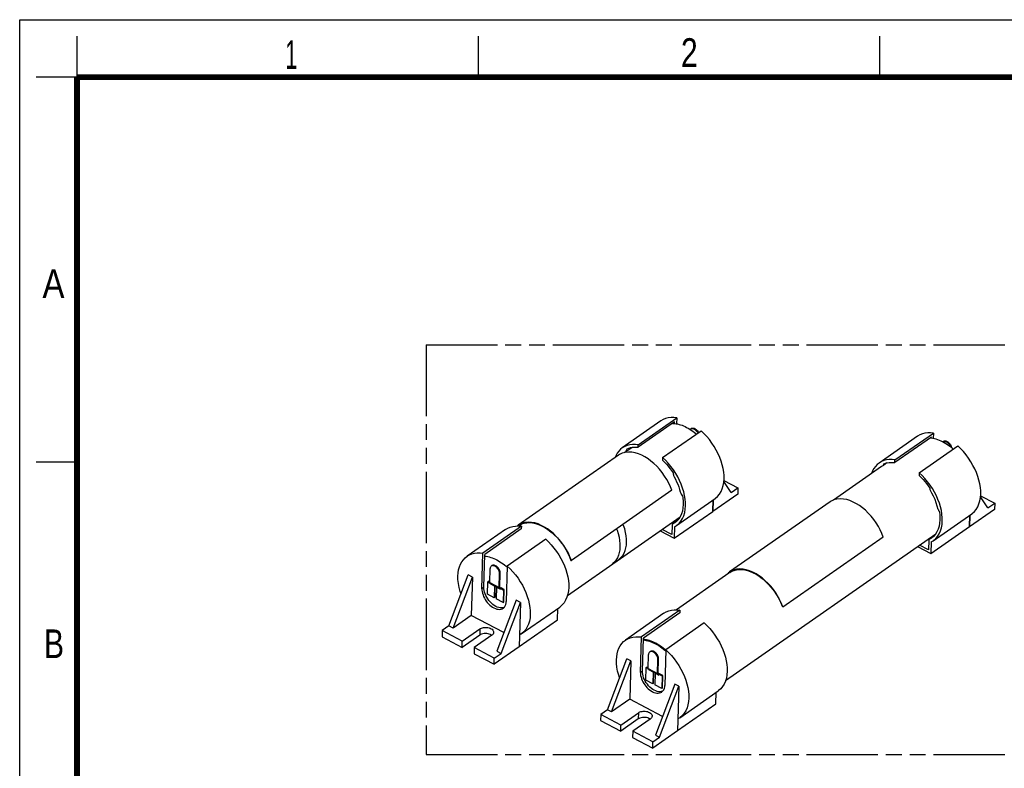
# Model space of a CAD drawing. Header units: millimetres. Extents: x 0 to 210, y 0 to 297.
# Tile 3 of 4: x 0 to 120, y 206 to 297. Entities that reach past the tile are written whole.
import ezdxf

# ---------------------------------------------------------------- set-up
doc = ezdxf.new("R2010")
doc.units = ezdxf.units.MM
doc.header["$LTSCALE"] = 19.36
doc.linetypes.add('PHANTOM', pattern=[0.8, 0.45, -0.05, 0.1, -0.05, 0.1, -0.05])
doc.layers.get('0').update_dxf_attribs({"linetype": 'CONTINUOUS'})
doc.layers.add('DEFAULT_3', color=7, linetype='PHANTOM')
doc.styles.add('TEXTSTYLE_2', font='txt', dxfattribs={"width": 0.75})

msp = doc.modelspace()

# ---------------------------------------------------------------- linework, layer by layer
at = {"color": 2, "linetype": 'Continuous'}
for p, q in [((0, 0), (0, 297)), ((0, 297), (210, 297)), ((7, 290), (7, 295)), ((56, 290), (56, 295)), ((105, 290), (105, 295)), ((7, 290), (2, 290)), ((7, 243), (2, 243))]:
    msp.add_line(p, q, dxfattribs=at)
at = {"color": 7, "linetype": 'Continuous'}
for p, q in [((78.27008, 248.03846), (73.57281, 244.75903)), ((79.95943, 247.92552), (75.50723, 244.81719)), ((75.5164, 245.14009), (80.21367, 248.41952)), ((79.68876, 247.73655), (79.95365, 247.72202)), ((79.95365, 247.72202), (79.95943, 247.92552)), ((80.21367, 248.41952), (80.19288, 247.68725)), ((78.4918, 243.56763), (83.18908, 246.84706)), ((106.85688, 243.28235), (111.55415, 246.56178)), ((111.55415, 246.56178), (111.53486, 245.88228)), ((109.61056, 246.18072), (104.91328, 242.90129)), ((111.29991, 246.06778), (106.84771, 242.95945)), ((111.29573, 245.92088), (111.29991, 246.06778)), ((112.87554, 245.37442), (112.68031, 245.47837)), ((73.92629, 244.25272), (73.80139, 244.16552)), ((73.92629, 244.25272), (73.99127, 244.29619)), ((73.99127, 244.29619), (74.72618, 244.80927)), ((75.50723, 244.81719), (75.5164, 245.14009)), ((109.83228, 241.70989), (114.52955, 244.98932)), ((113.96958, 244.59837), (113.828, 244.71896)), ((73.10288, 243.86712), (60.84913, 235.31208)), ((78.4918, 243.56763), (78.48264, 243.24472)), ((78.84013, 243.23222), (78.4918, 243.56763)), ((105.88153, 242.91748), (105.44607, 242.61346)), ((106.84771, 242.95945), (106.85688, 243.28235)), ((105.21239, 242.47287), (99.34789, 238.37854)), ((105.44607, 242.61346), (105.21243, 242.47281)), ((109.83228, 241.70989), (109.82311, 241.38699)), ((110.18061, 241.37448), (109.83228, 241.70989)), ((86.8753, 239.29216), (85.96862, 240.63963)), ((85.97824, 240.76831), (87.69221, 239.8625)), ((79.60128, 239.57855), (67.34752, 231.02351)), ((86.8753, 239.29216), (87.69221, 239.8625)), ((87.69221, 239.8625), (87.67073, 239.1059)), ((80.18935, 235.28188), (84.88662, 238.56131)), ((84.60353, 236.99419), (84.64319, 238.39136)), ((87.67073, 239.1059), (84.62772, 236.9814)), ((84.66824, 238.40885), (84.62772, 236.9814)), ((98.92917, 238.15961), (86.67542, 229.60457)), ((118.21577, 237.43442), (117.30909, 238.78189)), ((117.31871, 238.91057), (119.03269, 238.00476)), ((79.90626, 233.71476), (84.60353, 236.99419)), ((84.62772, 236.9814), (84.60353, 236.99419)), ((119.01121, 237.24816), (115.96819, 235.12366)), ((118.21577, 237.43442), (119.03269, 238.00476)), ((119.03269, 238.00476), (119.01121, 237.24816)), ((66.87877, 226.74211), (80.63664, 236.34726)), ((80.21407, 235.79354), (79.68866, 235.42672)), ((111.52982, 233.42414), (116.22709, 236.70357)), ((115.944, 235.13645), (115.98367, 236.53362)), ((116.00872, 236.55111), (115.96819, 235.12366)), ((59.3074, 234.79954), (54.61013, 231.52011)), ((61.25099, 235.1806), (56.55372, 231.90117)), ((61.24182, 234.8577), (56.78963, 231.74937)), ((60.54815, 235.21509), (60.8942, 235.21784)), ((60.84997, 235.31088), (60.72424, 235.21649)), ((60.82995, 235.21733), (60.88558, 235.25987)), ((60.98838, 235.40004), (60.84997, 235.31088)), ((60.88558, 235.25987), (60.99325, 235.33012)), ((60.8942, 235.21784), (61.25099, 235.1806)), ((61.40417, 235.51032), (60.9734, 235.20957)), ((61.25099, 235.1806), (61.24182, 234.8577)), ((78.17586, 234.62925), (79.90626, 233.71476)), ((79.62456, 234.1708), (78.42628, 234.80408)), ((79.65835, 235.36082), (79.62456, 234.1708)), ((79.66002, 235.37667), (79.65835, 235.36082)), ((79.69673, 235.43147), (79.68876, 235.42659)), ((79.97214, 235.593), (79.69673, 235.43147)), ((79.94657, 235.13463), (79.90626, 233.71476)), ((79.94657, 235.13463), (80.18966, 235.28144)), ((111.24673, 231.85702), (115.944, 235.13645)), ((115.96819, 235.12366), (115.944, 235.13645)), ((64.22639, 233.60813), (59.52912, 230.3287)), ((86.18659, 216.36783), (111.84186, 234.27923)), ((105.42756, 233.87104), (93.17381, 225.316)), ((110.99882, 233.50308), (110.96504, 232.31306)), ((111.00049, 233.51893), (110.99882, 233.50308)), ((111.55455, 233.9358), (111.02914, 233.56898)), ((111.0372, 233.57373), (111.02923, 233.56885)), ((111.31261, 233.73526), (111.0372, 233.57373)), ((111.28704, 233.27689), (111.24673, 231.85702)), ((111.28704, 233.27689), (111.53013, 233.4237)), ((109.61079, 232.72159), (111.24673, 231.85702)), ((110.96504, 232.31306), (109.86121, 232.89643)), ((56.43069, 227.56776), (56.55372, 231.90117)), ((56.67577, 227.73887), (56.78963, 231.74937)), ((67.3033, 231.02469), (67.34752, 231.02351)), ((59.38693, 230.30935), (59.52515, 230.18877)), ((59.52912, 230.3287), (59.4061, 225.9953)), ((86.67622, 229.60342), (86.5408, 229.50161)), ((86.81461, 229.6926), (86.67622, 229.60342)), ((52.4011, 223.02774), (54.75966, 229.24757)), ((52.9091, 222.75927), (55.26765, 228.9791)), ((55.26765, 228.9791), (54.75966, 229.24757)), ((55.26765, 228.9791), (55.1352, 224.31344)), ((86.58668, 229.46921), (80.17065, 224.98982)), ((86.68475, 229.5335), (86.58619, 229.46993)), ((86.68475, 229.5335), (86.71157, 229.55279)), ((57.54389, 228.12138), (57.53323, 228.11394)), ((58.69293, 227.51413), (58.68227, 227.50668)), ((60.61371, 226.15377), (58.25515, 219.93395)), ((61.1217, 225.8853), (60.61371, 226.15377)), ((58.76315, 219.66548), (61.1217, 225.8853)), ((59.12129, 225.27178), (58.97797, 225.23061)), ((61.1217, 225.8853), (60.96776, 220.46305)), ((61.22667, 222.04295), (65.92394, 225.32239)), ((65.64085, 223.75526), (65.68051, 225.15244)), ((80.60321, 224.95318), (75.90594, 221.67375)), ((80.60321, 224.95318), (80.59404, 224.63028)), ((55.1352, 224.31344), (52.9091, 222.75927)), ((59.11774, 222.20871), (55.1352, 224.31344)), ((60.96862, 220.49332), (65.64085, 223.75526)), ((78.65962, 224.57212), (73.96235, 221.29269)), ((80.59404, 224.63028), (76.14185, 221.52195)), ((51.58419, 222.4574), (51.56271, 221.70081)), ((52.4011, 223.02774), (51.58419, 222.4574)), ((54.0395, 221.1598), (51.58419, 222.4574)), ((52.9091, 222.75927), (52.4011, 223.02774)), ((54.0395, 221.1598), (56.18391, 222.65693)), ((83.57862, 223.38072), (78.88134, 220.10128)), ((51.56271, 221.70081), (54.01802, 220.40321)), ((56.16243, 221.90034), (54.01802, 220.40321)), ((57.63532, 221.88988), (55.49092, 220.39274)), ((57.58, 221.89753), (57.46352, 221.96293)), ((57.61117, 221.87301), (57.58, 221.89753)), ((61.22695, 222.04255), (61.00881, 221.90892)), ((75.78292, 217.34035), (75.90594, 221.67375)), ((76.02799, 217.51145), (76.14185, 221.52195)), ((54.01802, 220.40321), (54.0395, 221.1598)), ((55.49092, 220.39274), (55.46944, 219.63615)), ((57.94623, 219.09514), (55.49092, 220.39274)), ((60.96776, 220.46305), (57.92475, 218.33855)), ((78.88134, 220.10128), (78.75832, 215.76788)), ((78.87964, 220.04108), (78.75929, 220.14571)), ((55.46944, 219.63615), (57.92475, 218.33855)), ((57.92475, 218.33855), (57.94623, 219.09514)), ((57.94623, 219.09514), (58.76315, 219.66548)), ((58.25515, 219.93395), (58.76315, 219.66548)), ((71.75332, 212.80032), (74.11188, 219.02015)), ((74.61988, 218.75168), (74.11188, 219.02015)), ((72.26132, 212.53185), (74.61988, 218.75168)), ((74.61988, 218.75168), (74.48742, 214.08602)), ((76.88895, 217.64176), (76.87829, 217.63432)), ((78.03799, 217.03451), (78.02733, 217.02707)), ((79.96593, 215.92636), (77.60737, 209.70653)), ((78.11537, 209.43806), (80.47392, 215.65789)), ((80.47392, 215.65789), (79.96593, 215.92636)), ((80.47392, 215.65789), (80.31999, 210.23563)), ((74.48742, 214.08602), (72.26132, 212.53185)), ((78.46996, 211.98129), (74.48742, 214.08602)), ((78.47351, 215.04436), (78.33019, 215.00319)), ((80.57889, 211.81553), (85.27616, 215.09497)), ((84.99307, 213.52784), (85.03273, 214.92502)), ((71.75332, 212.80032), (70.93641, 212.22999)), ((72.26132, 212.53185), (71.75332, 212.80032)), ((80.32085, 210.2659), (84.99307, 213.52784)), ((70.93641, 212.22999), (70.91493, 211.47339)), ((73.39172, 210.93238), (70.93641, 212.22999)), ((75.51465, 211.67292), (73.37024, 210.17579)), ((73.39172, 210.93238), (75.53613, 212.42951)), ((76.98754, 211.66246), (74.84314, 210.16533)), ((76.93222, 211.67011), (76.81574, 211.73551)), ((76.96339, 211.64559), (76.93222, 211.67011)), ((80.57917, 211.81513), (80.36103, 211.6815)), ((70.91493, 211.47339), (73.37024, 210.17579)), ((73.37024, 210.17579), (73.39172, 210.93238)), ((74.84314, 210.16533), (74.82166, 209.40873)), ((74.82166, 209.40873), (77.27697, 208.11113)), ((77.29845, 208.86772), (74.84314, 210.16533)), ((80.31999, 210.23563), (77.27697, 208.11113)), ((77.29845, 208.86772), (78.11537, 209.43806)), ((77.60737, 209.70653), (78.11537, 209.43806)), ((77.27697, 208.11113), (77.29845, 208.86772))]:
    msp.add_line(p, q, dxfattribs=at)
at = {"color": 6, "linetype": 'Continuous'}
for p, q in [((82.25425, 247.16534), (82.34191, 247.14138)), ((82.34191, 247.14138), (82.43221, 247.10093)), ((112.68189, 245.47753), (112.69927, 245.49138)), ((113.05045, 245.59525), (113.1381, 245.57128)), ((113.1381, 245.57128), (113.2284, 245.53084)), ((57.38334, 228.30865), (57.43169, 230.01148)), ((57.44123, 230.10178), (57.43169, 230.01148)), ((57.46494, 230.18135), (57.44123, 230.10178)), ((58.1131, 230.25204), (58.02321, 230.30683)), ((58.19951, 230.18401), (58.1131, 230.25204)), ((57.09985, 226.90257), (57.14281, 228.41576)), ((57.14281, 228.41576), (57.2245, 228.47279)), ((57.14281, 228.41576), (57.37508, 228.29301)), ((57.38559, 228.38766), (57.2245, 228.47279)), ((58.53238, 227.7014), (58.58072, 229.40423)), ((58.61407, 227.75843), (58.66242, 229.46126)), ((58.66242, 229.46126), (58.65897, 229.55393)), ((57.38424, 228.28064), (57.38334, 228.30865)), ((57.38852, 228.25593), (57.38424, 228.28064)), ((57.43732, 228.19484), (57.42836, 228.19875)), ((57.42836, 228.19874), (57.43732, 228.19484)), ((57.53323, 228.11394), (57.53405, 228.14288)), ((57.91981, 227.93955), (57.91995, 227.93978)), ((57.92058, 227.93861), (57.91981, 227.93955)), ((57.9868, 227.87423), (57.94651, 226.45512)), ((57.98652, 227.88637), (57.9868, 227.87423)), ((58.0282, 226.51216), (58.06624, 227.85215)), ((58.10372, 227.84266), (58.0852, 227.85161)), ((58.08523, 227.85159), (58.10372, 227.84266)), ((58.2287, 227.74639), (58.18841, 226.32728)), ((58.22842, 227.75853), (58.2287, 227.74639)), ((58.58636, 227.58759), (58.5774, 227.5915)), ((58.65528, 227.56359), (58.58636, 227.58759)), ((58.63658, 227.70348), (58.64106, 227.70153)), ((58.64106, 227.70153), (58.70998, 227.67753)), ((58.71895, 227.67363), (58.64223, 227.71417)), ((58.65976, 227.56164), (58.65115, 227.56619)), ((58.68494, 227.60076), (58.68227, 227.50668)), ((58.76663, 227.6578), (58.68494, 227.60076)), ((58.68494, 227.60076), (59.07803, 227.39302)), ((58.72852, 227.66743), (58.73959, 227.65661)), ((58.73959, 227.65661), (58.74764, 227.64454)), ((59.15972, 227.45005), (58.76663, 227.6578)), ((59.07803, 227.39302), (59.03507, 225.87983)), ((59.07803, 227.39302), (59.15972, 227.45005)), ((59.11676, 225.93687), (59.15972, 227.45005)), ((57.94651, 226.45512), (57.09985, 226.90257)), ((58.0282, 226.51216), (57.94651, 226.45512)), ((59.03507, 225.87983), (58.18841, 226.32728)), ((59.03507, 225.87983), (59.11676, 225.93687)), ((76.7284, 217.82904), (76.77675, 219.53187)), ((76.78629, 219.62216), (76.77675, 219.53187)), ((76.81, 219.70173), (76.78629, 219.62216)), ((77.45816, 219.77242), (77.36827, 219.82721)), ((77.54457, 219.70439), (77.45816, 219.77242)), ((77.87744, 217.22178), (77.92579, 218.92461)), ((77.95913, 217.27882), (78.00748, 218.98165)), ((78.00748, 218.98165), (78.00403, 219.07431)), ((76.44491, 216.42296), (76.48787, 217.93614)), ((76.48787, 217.93614), (76.56956, 217.99318)), ((76.48787, 217.93614), (76.72014, 217.81339)), ((76.73065, 217.90805), (76.56956, 217.99318)), ((76.7293, 217.80102), (76.7284, 217.82904)), ((76.73359, 217.77631), (76.7293, 217.80102)), ((76.78238, 217.71523), (76.77342, 217.71913)), ((76.77342, 217.71913), (76.78238, 217.71523)), ((76.87829, 217.63432), (76.87911, 217.66327)), ((77.29157, 215.97551), (76.44491, 216.42296)), ((77.26487, 217.45994), (77.26501, 217.46016)), ((77.26564, 217.45899), (77.26487, 217.45994)), ((77.33186, 217.39461), (77.29157, 215.97551)), ((77.33158, 217.40676), (77.33186, 217.39461)), ((77.37326, 216.03254), (77.4113, 217.37253)), ((77.44878, 217.36304), (77.43027, 217.37199)), ((77.43029, 217.37198), (77.44878, 217.36304)), ((77.57376, 217.26677), (77.53347, 215.84766)), ((77.57348, 217.27891), (77.57376, 217.26677)), ((77.93142, 217.10797), (77.92246, 217.11188)), ((78.00034, 217.08397), (77.93142, 217.10797)), ((77.98164, 217.22387), (77.98612, 217.22191)), ((77.98612, 217.22191), (78.05505, 217.19791)), ((78.06401, 217.19401), (77.98729, 217.23455)), ((78.00482, 217.08202), (77.99621, 217.08657)), ((78.03, 217.12115), (78.02733, 217.02707)), ((78.11169, 217.17818), (78.03, 217.12115)), ((78.03, 217.12115), (78.42309, 216.9134)), ((78.07358, 217.18782), (78.08465, 217.17699)), ((78.08465, 217.17699), (78.0927, 217.16492)), ((78.50478, 216.97044), (78.11169, 217.17818)), ((78.42309, 216.9134), (78.38013, 215.40021)), ((78.42309, 216.9134), (78.50478, 216.97044)), ((78.46182, 215.45725), (78.50478, 216.97044)), ((77.37326, 216.03254), (77.29157, 215.97551)), ((78.38013, 215.40021), (77.53347, 215.84766)), ((78.38013, 215.40021), (78.46182, 215.45725))]:
    msp.add_line(p, q, dxfattribs=at)
at = {"color": 9, "linetype": 'Continuous'}
for p, q in [((58.66242, 229.46126), (58.58072, 229.40423)), ((56.67577, 227.73886), (56.43069, 227.56776)), ((57.38334, 228.30865), (58.53238, 227.7014)), ((57.43732, 228.19484), (57.91995, 227.93978)), ((57.9868, 227.87423), (57.53323, 228.11394)), ((57.9868, 227.87423), (58.01491, 227.89386)), ((58.58636, 227.58759), (58.10372, 227.84266)), ((58.2287, 227.74639), (58.23935, 227.75382)), ((58.2287, 227.74639), (58.68227, 227.50668)), ((58.53238, 227.7014), (58.61407, 227.75843)), ((58.64106, 227.70153), (58.58636, 227.58759)), ((58.64188, 227.71352), (58.61899, 227.72562)), ((58.63266, 227.70597), (58.64106, 227.70153)), ((58.65528, 227.56359), (58.70998, 227.67753)), ((58.66455, 227.55854), (58.72852, 227.66743)), ((56.18391, 222.65693), (56.16243, 221.90034)), ((78.75449, 220.0689), (78.87727, 219.95783)), ((78.00748, 218.98165), (77.92579, 218.92461)), ((76.7284, 217.82904), (77.87744, 217.22178)), ((76.78238, 217.71523), (77.26501, 217.46016)), ((77.33186, 217.39461), (76.87829, 217.63432)), ((76.02799, 217.51145), (75.78292, 217.34035)), ((77.33186, 217.39461), (77.35997, 217.41424)), ((77.93142, 217.10797), (77.44878, 217.36304)), ((77.57376, 217.26677), (77.58441, 217.2742)), ((77.57376, 217.26677), (78.02733, 217.02707)), ((77.87744, 217.22178), (77.95913, 217.27882)), ((77.98612, 217.22191), (77.93142, 217.10797)), ((77.98695, 217.2339), (77.96405, 217.246)), ((77.97772, 217.22635), (77.98612, 217.22191)), ((78.00034, 217.08397), (78.05505, 217.19791)), ((78.00961, 217.07892), (78.07358, 217.18782)), ((75.53613, 212.42951), (75.51465, 211.67292))]:
    msp.add_line(p, q, dxfattribs=at)
at = {"color": 7, "linetype": 'Continuous', "const_width": 0.7}
for points in [[(7, 7), (7, 290)], [(7, 290), (203, 290)]]:
    msp.add_lwpolyline(points, dxfattribs=at)
at = {"color": 7, "linetype": 'Continuous'}
for points in [[(80.21367, 248.41952), (79.86093, 248.45663), (79.51807, 248.45446), (79.18204, 248.41288), (78.86205, 248.33227), (78.56636, 248.21232), (78.27027, 248.03819)], [(79.95365, 247.72202), (80.13324, 247.6984), (80.31481, 247.66444), (80.49878, 247.61994), (80.68387, 247.56544), (80.86873, 247.50145), (81.05403, 247.42784), (81.23984, 247.3448), (81.42656, 247.25192), (81.61533, 247.14848), (81.80407, 247.03558), (81.99002, 246.91489), (82.17634, 246.78393), (82.36653, 246.63999), (82.55673, 246.4855), (82.60762, 246.44111)], [(85.99308, 240.96676), (85.98881, 241.36661), (85.95062, 241.78506), (85.87805, 242.22595), (85.77242, 242.67779), (85.63433, 243.13074), (85.46548, 243.58367), (85.26758, 244.03259), (85.0412, 244.47621), (84.78689, 244.9132), (84.50643, 245.33973), (84.19908, 245.75449), (83.87307, 246.14862), (83.5374, 246.51165), (83.18908, 246.84706)], [(111.55415, 246.56178), (111.2014, 246.59889), (110.85855, 246.59672), (110.52252, 246.55514), (110.20252, 246.47453), (109.90684, 246.35458), (109.61074, 246.18045)], [(111.4968, 245.89032), (111.29942, 245.92055), (111.11327, 245.93748)], [(112.68031, 245.47837), (112.48428, 245.57275), (112.28951, 245.65654), (112.09394, 245.73027), (111.89556, 245.79455), (111.69635, 245.84819), (111.4968, 245.89032)], [(113.828, 244.71896), (113.63931, 244.86913), (113.45, 245.00938), (113.25956, 245.14031), (113.06827, 245.26192), (112.87554, 245.37442)], [(73.573, 244.75876), (73.35196, 244.58247), (73.13342, 244.35422), (72.94259, 244.09129), (72.78144, 243.79549), (72.6986, 243.58486)], [(73.93653, 244.19978), (73.56189, 244.10479), (73.24214, 243.95508), (73.10372, 243.86592)], [(75.5164, 245.14009), (75.16365, 245.1772), (74.8208, 245.17503), (74.48477, 245.13345), (74.16477, 245.05284), (73.86909, 244.93289), (73.573, 244.75876)], [(79.60128, 239.57855), (79.43595, 240.01028), (79.237, 240.44234), (79.00407, 240.87698), (78.73822, 241.30743), (78.43653, 241.73234), (78.11058, 242.1378), (77.76924, 242.50951), (77.41774, 242.84724), (77.06817, 243.14301), (76.70879, 243.40577), (76.32877, 243.64525), (75.93736, 243.85112), (75.53909, 244.01755), (75.13722, 244.14071), (74.73554, 244.2168), (74.33699, 244.23982), (73.93653, 244.19978)], [(73.99127, 244.29619), (74.05242, 244.37369), (74.09989, 244.45853), (74.13369, 244.5507), (74.1538, 244.65022)], [(74.1538, 244.65022), (74.35678, 244.72608), (74.56954, 244.78281), (74.79275, 244.82051), (75.02436, 244.83892), (75.26229, 244.83779), (75.50723, 244.81719)], [(117.33355, 239.10902), (117.32929, 239.50887), (117.29109, 239.92732), (117.21852, 240.36821), (117.11289, 240.82005), (116.9748, 241.273), (116.80595, 241.72593), (116.60806, 242.17485), (116.38168, 242.61847), (116.12736, 243.05546), (115.84691, 243.48199), (115.53955, 243.89675), (115.21355, 244.29088), (114.87788, 244.65391), (114.52955, 244.98932)], [(78.48264, 243.24472), (78.71903, 243.01217), (78.94771, 242.76826), (79.16932, 242.51222), (79.38192, 242.24637), (79.58357, 241.97304), (79.77494, 241.69145)], [(80.08961, 241.63376), (79.80916, 242.06029), (79.50181, 242.47506), (79.1758, 242.86919), (78.84013, 243.23222)], [(104.91347, 242.90102), (104.69243, 242.72473), (104.4739, 242.49648), (104.28306, 242.23355), (104.12192, 241.93776), (103.99927, 241.62593)], [(106.85688, 243.28235), (106.50413, 243.31946), (106.16128, 243.31729), (105.82525, 243.27571), (105.50525, 243.1951), (105.20957, 243.07515), (104.91347, 242.90102)], [(105.49428, 242.79248), (105.69726, 242.86834), (105.91001, 242.92507), (106.13323, 242.96277), (106.36484, 242.98118), (106.60277, 242.98005), (106.84771, 242.95945)], [(79.77494, 241.69145), (79.78256, 241.59077), (79.80318, 241.48078), (79.83681, 241.36149), (79.88345, 241.2329)], [(81.2958, 237.68732), (81.29154, 238.08718), (81.25334, 238.50563), (81.18077, 238.94652), (81.07514, 239.39836), (80.93705, 239.85131), (80.76821, 240.30424), (80.57031, 240.75316), (80.34393, 241.19678), (80.08961, 241.63376)], [(105.44607, 242.61346), (105.46265, 242.65577), (105.47621, 242.69971), (105.48675, 242.74528), (105.49428, 242.79248)], [(79.88345, 241.2329), (80.0497, 240.92925), (80.20158, 240.62111), (80.33835, 240.30986), (80.4593, 239.99701), (80.56382, 239.68404), (80.65139, 239.37239)], [(84.8869, 238.5609), (84.9541, 238.60968), (85.20845, 238.83518), (85.43348, 239.10551), (85.62417, 239.41547), (85.77615, 239.7626), (85.88915, 240.14048), (85.96124, 240.54096), (85.99308, 240.96676)], [(109.82311, 241.38699), (110.05951, 241.15443), (110.28818, 240.91053), (110.50979, 240.65448), (110.72239, 240.38863), (110.92405, 240.1153), (111.11541, 239.83371)], [(111.43009, 239.77602), (111.14964, 240.20255), (110.84228, 240.61732), (110.51627, 241.01145), (110.18061, 241.37448)], [(80.65139, 239.37239), (80.7092, 239.23371), (80.77428, 239.10366), (80.84665, 238.98225), (80.9263, 238.86947)], [(111.11541, 239.83371), (111.11788, 239.78499), (111.12331, 239.73406), (111.1317, 239.68093), (111.14306, 239.6256)], [(112.12461, 237.22805), (112.02748, 237.6298), (111.90308, 238.03231), (111.75074, 238.4371), (111.57243, 238.8396), (111.37009, 239.23526), (111.14306, 239.6256)], [(112.63628, 235.82959), (112.63202, 236.22944), (112.59382, 236.64789), (112.52125, 237.08878), (112.41562, 237.54062), (112.27753, 237.99357), (112.10868, 238.4465), (111.91078, 238.89542), (111.68441, 239.33904), (111.43009, 239.77602)], [(80.9263, 238.86947), (80.95426, 238.69242), (80.97633, 238.51741), (80.99253, 238.34425), (81.00282, 238.1735), (81.00714, 238.00573), (81.00552, 237.84074)], [(105.42669, 233.87106), (105.26189, 234.30278), (105.06326, 234.73483), (104.8304, 235.16946), (104.56453, 235.59993), (104.26289, 236.02491), (103.93697, 236.43041), (103.59559, 236.80207), (103.24405, 237.13977), (102.8945, 237.4357), (102.53513, 237.69859), (102.15509, 237.93798), (101.76364, 238.14372), (101.36536, 238.31015), (100.96348, 238.43335), (100.56177, 238.50949), (100.16319, 238.53254), (99.76274, 238.49245), (99.38812, 238.39738), (99.06836, 238.24764), (98.92997, 238.15846)], [(116.22738, 236.70316), (116.29458, 236.75194), (116.54892, 236.97744), (116.77395, 237.24777), (116.96465, 237.55773), (117.11662, 237.90486), (117.22962, 238.28274), (117.30172, 238.68322), (117.33355, 239.10902)], [(81.00552, 237.84074), (80.97432, 237.43105), (80.90312, 237.04664), (80.79125, 236.68473), (80.64074, 236.35364), (80.45186, 236.05997), (80.22922, 235.8061), (79.97214, 235.593)], [(80.18966, 235.28144), (80.23707, 235.31546), (80.49612, 235.54042), (80.72547, 235.81126), (80.9199, 236.1227), (81.07484, 236.47224), (81.19003, 236.85326), (81.26346, 237.25735), (81.2958, 237.68732)], [(112.12461, 237.22805), (112.15773, 237.17113), (112.19246, 237.1161), (112.22881, 237.06297), (112.26678, 237.01173)], [(112.26678, 237.01173), (112.29474, 236.83468), (112.31681, 236.65967), (112.33301, 236.48651), (112.34329, 236.31576), (112.34762, 236.14799), (112.346, 235.983)], [(67.34752, 231.02351), (67.1822, 231.45524), (66.98325, 231.8873), (66.75032, 232.32194), (66.48447, 232.75239), (66.18278, 233.1773), (65.85683, 233.58276), (65.51549, 233.95447), (65.16399, 234.2922), (64.81442, 234.58797), (64.45503, 234.85073), (64.07502, 235.09021), (63.68361, 235.29608), (63.28534, 235.46251), (62.88347, 235.58567), (62.48179, 235.66176), (62.08324, 235.68478), (61.68278, 235.64474), (61.30814, 235.54975), (60.98838, 235.40004)], [(60.99325, 235.33012), (61.27182, 235.46926), (61.58444, 235.56623), (61.91924, 235.6196), (62.26692, 235.6248), (62.62247, 235.58699), (62.97384, 235.51095), (63.3328, 235.39316), (63.71024, 235.23186), (64.09675, 235.02661), (64.48766, 234.77653), (64.87962, 234.48126), (65.2688, 234.14107), (65.65205, 233.75324), (66.03365, 233.30301), (66.38746, 232.82667), (66.68565, 232.35433), (66.93762, 231.88969), (67.14352, 231.44819), (67.3033, 231.02469)], [(112.346, 235.983), (112.3148, 235.57331), (112.2436, 235.1889), (112.13173, 234.82699), (111.98122, 234.4959), (111.79234, 234.20223), (111.56969, 233.94836), (111.31261, 233.73526)], [(111.53013, 233.4237), (111.57754, 233.45772), (111.8366, 233.68268), (112.06595, 233.95352), (112.26037, 234.26496), (112.41531, 234.6145), (112.5305, 234.99552), (112.60394, 235.39961), (112.63628, 235.82959)], [(59.30757, 234.79929), (59.59224, 234.96779), (59.88826, 235.08966), (60.20973, 235.1721), (60.54815, 235.21509)], [(79.68876, 235.42659), (79.68599, 235.42448), (79.6769, 235.41541), (79.66937, 235.40411), (79.66366, 235.39105), (79.66002, 235.37667)], [(64.22639, 233.60813), (64.57079, 233.27682), (64.90338, 232.91768), (65.22715, 232.5274), (65.53318, 232.11594), (65.81341, 231.69163), (66.06825, 231.25603), (66.29565, 230.81305), (66.49496, 230.36398), (66.66544, 229.9101), (66.80528, 229.45524), (66.91269, 229.00018), (66.98677, 228.55529), (67.02582, 228.1325), (67.03039, 227.72783)], [(111.02923, 233.56885), (111.02646, 233.56674), (111.01737, 233.55767), (111.00985, 233.54637), (111.00414, 233.53331), (111.00049, 233.51893)], [(53.50367, 229.11466), (53.53017, 229.49825), (53.59065, 229.86456), (53.68574, 230.21684), (53.81352, 230.54532), (53.97287, 230.84108), (54.16206, 231.10479), (54.37922, 231.33436), (54.6103, 231.51986)], [(54.6103, 231.51986), (54.89497, 231.68836), (55.19099, 231.81023), (55.51246, 231.89267), (55.85088, 231.93566), (56.19693, 231.93841), (56.55372, 231.90117)], [(56.78385, 231.54586), (56.96344, 231.52225), (57.14501, 231.48828), (57.32897, 231.44379), (57.51407, 231.38929), (57.69893, 231.32529), (57.88423, 231.25169), (58.07003, 231.16864), (58.25676, 231.07576), (58.44553, 230.97232), (58.63427, 230.85942), (58.82022, 230.73873), (59.00653, 230.60778), (59.19673, 230.46383), (59.38693, 230.30935)], [(59.52912, 230.3287), (59.87352, 229.99738), (60.20611, 229.63824), (60.52988, 229.24797), (60.83591, 228.83651), (61.11614, 228.4122), (61.37098, 227.9766), (61.59838, 227.53362), (61.79769, 227.08454), (61.96817, 226.63067), (62.10801, 226.1758), (62.21542, 225.72075), (62.2895, 225.27586), (62.32855, 224.85307), (62.33312, 224.4484)], [(86.71157, 229.55279), (86.93462, 229.68781), (87.21032, 229.80339), (87.51564, 229.88085), (87.83923, 229.91836), (88.17211, 229.91276), (88.51096, 229.86861), (88.84586, 229.79074), (89.18769, 229.67518), (89.54706, 229.51952), (89.91489, 229.32397), (90.28651, 229.08807), (90.65925, 228.81146), (91.02928, 228.49501), (91.39545, 228.1345), (91.76343, 227.71573), (92.10896, 227.26947), (92.40689, 226.82505), (92.6656, 226.37269)], [(92.80951, 226.17979), (92.57665, 226.61442), (92.31077, 227.04489), (92.00913, 227.46987), (91.68322, 227.87537), (91.34184, 228.24703), (90.99029, 228.58473), (90.64075, 228.88066), (90.28138, 229.14355), (89.90134, 229.38294), (89.50989, 229.58868), (89.11161, 229.75512), (88.70973, 229.87831), (88.30802, 229.95445), (87.90944, 229.9775), (87.50899, 229.93741), (87.13437, 229.84234), (86.81461, 229.6926)], [(53.87721, 226.92042), (53.77489, 227.22507), (53.64683, 227.7202), (53.55831, 228.20459), (53.51074, 228.6683), (53.50367, 229.11466)], [(86.5408, 229.50161), (86.31379, 229.28456), (86.30511, 229.27263)], [(56.43069, 227.56776), (56.43303, 227.39921), (56.45589, 227.21589), (56.50049, 227.01248), (56.56316, 226.8049), (56.64068, 226.6092), (56.73282, 226.41969), (56.83853, 226.23545), (56.95702, 226.0583), (57.08651, 225.8899), (57.22891, 225.72984), (57.38802, 225.57569), (57.55635, 225.43522), (57.72746, 225.31578), (57.90199, 225.21625), (58.07926, 225.13723), (58.25676, 225.08095), (58.43295, 225.04927), (58.60424, 225.04394), (58.76795, 225.06749), (58.91972, 225.11943), (59.03387, 225.18378)], [(58.97797, 225.23061), (58.81956, 225.21441), (58.65095, 225.22346), (58.4757, 225.25908), (58.29716, 225.31892), (58.12017, 225.40095), (57.94379, 225.50549), (57.76707, 225.63326), (57.59492, 225.78105), (57.43087, 225.94756), (57.27817, 226.12785), (57.14154, 226.31644), (57.02016, 226.5136), (56.91401, 226.71905), (56.82538, 226.92892), (56.75626, 227.1411), (56.70752, 227.34998), (56.68088, 227.54844), (56.67577, 227.73887)], [(67.03039, 227.72783), (66.99805, 227.29786), (66.92462, 226.89376), (66.80943, 226.51275), (66.65449, 226.16321), (66.46006, 225.85177), (66.23071, 225.58093), (65.97166, 225.35597), (65.92425, 225.32194)], [(59.03387, 225.18378), (59.0541, 225.1981), (59.17168, 225.30965), (59.27463, 225.46911), (59.35276, 225.64819), (59.3954, 225.82067), (59.4061, 225.9953)], [(93.17294, 225.31602), (93.05427, 225.59977), (92.93015, 225.87047), (92.8006, 226.12811), (92.6656, 226.37269)], [(93.17294, 225.31602), (93.00813, 225.74774), (92.80951, 226.17979)], [(78.6598, 224.57187), (78.94446, 224.74037), (79.24048, 224.86224), (79.56195, 224.94468), (79.90037, 224.98768), (80.24642, 224.99042), (80.60321, 224.95318)], [(62.22919, 223.62213), (62.11619, 223.24424), (61.96422, 222.89711), (61.77353, 222.58715), (61.5485, 222.31683), (61.29415, 222.09133), (61.22695, 222.04255)], [(62.33312, 224.4484), (62.30129, 224.02261), (62.22919, 223.62213)], [(56.18391, 222.65693), (56.26961, 222.71034), (56.37179, 222.75642), (56.495, 222.79639), (56.62562, 222.82659), (56.74757, 222.84309), (56.8728, 222.84784), (57.0107, 222.84235), (57.15292, 222.82399), (57.29698, 222.79003), (57.43467, 222.74229), (57.5574, 222.68125), (57.66383, 222.60823), (57.75107, 222.52331), (57.81511, 222.4306), (57.85093, 222.33377), (57.8593, 222.24644)], [(83.57862, 223.38072), (83.92301, 223.0494), (84.25561, 222.69026), (84.57937, 222.29998), (84.8854, 221.88852), (85.16563, 221.46421), (85.42048, 221.02861), (85.64787, 220.58563), (85.84718, 220.13656), (86.01767, 219.68268), (86.1575, 219.22782), (86.26492, 218.77276), (86.33899, 218.32787), (86.37804, 217.90508), (86.38261, 217.50041)], [(57.46352, 221.96293), (57.32974, 222.01685), (57.17921, 222.05759), (57.01919, 222.08329), (56.85636, 222.09144), (56.69291, 222.08228), (56.52823, 222.05303), (56.37744, 222.01017), (56.25738, 221.95997), (56.16243, 221.90034)], [(57.8593, 222.24644), (57.8586, 222.23418), (57.83368, 222.13106), (57.78465, 222.03442), (57.71941, 221.95525), (57.63532, 221.88988)], [(72.85589, 218.88724), (72.8824, 219.27083), (72.94287, 219.63714), (73.03796, 219.98943), (73.16574, 220.31791), (73.32509, 220.61367), (73.51428, 220.87737), (73.73144, 221.10694), (73.96252, 221.29244)], [(73.96252, 221.29244), (74.24719, 221.46094), (74.54321, 221.58281), (74.86468, 221.66525), (75.2031, 221.70824), (75.54915, 221.71099), (75.90594, 221.67375)], [(78.75929, 220.14571), (78.57824, 220.29307), (78.39565, 220.432), (78.21272, 220.56171), (78.02885, 220.68272), (77.84398, 220.79527), (77.65769, 220.8994), (77.46881, 220.9956), (77.27943, 221.08277), (77.09228, 221.15966), (76.90428, 221.22717), (76.71209, 221.28625), (76.51919, 221.33536), (76.32825, 221.37313), (76.13839, 221.40002)], [(78.88134, 220.10128), (79.22574, 219.76996), (79.55833, 219.41083), (79.8821, 219.02055), (80.18813, 218.60909), (80.46836, 218.18478), (80.7232, 217.74918), (80.9506, 217.3062), (81.14991, 216.85712), (81.32039, 216.40325), (81.46023, 215.94838), (81.56764, 215.49333), (81.64172, 215.04844), (81.68077, 214.62565), (81.68534, 214.22098)], [(73.22943, 216.693), (73.12711, 216.99765), (72.99905, 217.49278), (72.91053, 217.97717), (72.86297, 218.44088), (72.85589, 218.88724)], [(75.78292, 217.34035), (75.78525, 217.17179), (75.80811, 216.98847), (75.85271, 216.78506), (75.91538, 216.57749), (75.9929, 216.38178), (76.08504, 216.19227), (76.19075, 216.00803), (76.30924, 215.83088), (76.43873, 215.66248), (76.58113, 215.50243), (76.74024, 215.34827), (76.90857, 215.2078), (77.07968, 215.08836), (77.25421, 214.98883), (77.43148, 214.90981), (77.60898, 214.85353), (77.78517, 214.82185), (77.95646, 214.81652), (78.12017, 214.84007), (78.27194, 214.89202), (78.38609, 214.95636)], [(76.37238, 216.28618), (76.26623, 216.49163), (76.1776, 216.7015), (76.10848, 216.91368), (76.05974, 217.12256), (76.0331, 217.32102), (76.02799, 217.51145)], [(86.38261, 217.50041), (86.35027, 217.07044), (86.27684, 216.66635), (86.16165, 216.28533), (86.00671, 215.93579), (85.81228, 215.62435), (85.58293, 215.35351), (85.32388, 215.12855), (85.27647, 215.09453)], [(78.33019, 215.00319), (78.17178, 214.987), (78.00317, 214.99604), (77.82792, 215.03166), (77.64938, 215.0915), (77.47239, 215.17353), (77.29601, 215.27807), (77.11929, 215.40584), (76.94714, 215.55363), (76.78309, 215.72014), (76.63039, 215.90043), (76.49376, 216.08903), (76.37238, 216.28618)], [(78.38609, 214.95636), (78.40632, 214.97068), (78.5239, 215.08223), (78.62686, 215.24169), (78.70498, 215.42077), (78.74762, 215.59325), (78.75832, 215.76788)], [(81.68534, 214.22098), (81.65351, 213.79519), (81.58141, 213.39471)], [(81.58141, 213.39471), (81.46841, 213.01682), (81.31644, 212.66969), (81.12575, 212.35973), (80.90072, 212.08941), (80.64637, 211.86391), (80.57917, 211.81513)], [(76.81574, 211.73551), (76.68196, 211.78943), (76.53143, 211.83017), (76.37141, 211.85587), (76.20858, 211.86403), (76.04514, 211.85486), (75.88045, 211.82561), (75.72966, 211.78275), (75.6096, 211.73255), (75.51465, 211.67292)], [(75.53613, 212.42951), (75.62183, 212.48292), (75.72402, 212.529), (75.84722, 212.56897), (75.97784, 212.59917), (76.09979, 212.61567), (76.22502, 212.62042), (76.36292, 212.61493), (76.50514, 212.59657), (76.6492, 212.56261), (76.78689, 212.51487), (76.90962, 212.45384), (77.01605, 212.38081), (77.10329, 212.29589), (77.16733, 212.20318), (77.20315, 212.10635), (77.21152, 212.01902)], [(77.21152, 212.01902), (77.21082, 212.00676), (77.1859, 211.90364), (77.13688, 211.807), (77.07163, 211.72783), (76.98754, 211.66246)]]:
    msp.add_lwpolyline(points, dxfattribs=at)
at = {"color": 6, "linetype": 'Continuous'}
for points in [[(81.84792, 247.00712), (81.87539, 247.03941), (81.90307, 247.06147)], [(81.90307, 247.06147), (81.93517, 247.08095), (82.00517, 247.10678), (82.08586, 247.11578)], [(81.98477, 247.1185), (82.01686, 247.13799), (82.08687, 247.16381), (82.16755, 247.17281), (82.25425, 247.16534)], [(82.08586, 247.11578), (82.17256, 247.1083), (82.26022, 247.08434), (82.35052, 247.0439)], [(82.35052, 247.0439), (82.43619, 246.99229), (82.51971, 246.92724)], [(82.43221, 247.10093), (82.51788, 247.04932), (82.60141, 246.98428), (82.6845, 246.90424), (82.76204, 246.81389), (82.82945, 246.71716), (82.87819, 246.63001)], [(82.51971, 246.92724), (82.60281, 246.84721), (82.68035, 246.75685), (82.74776, 246.66013), (82.7965, 246.57298)], [(112.69927, 245.49138), (112.73136, 245.51086), (112.80137, 245.53669), (112.88205, 245.54568)], [(112.78096, 245.54841), (112.81306, 245.56789), (112.88306, 245.59372), (112.96374, 245.60272), (113.05045, 245.59525)], [(112.88205, 245.54568), (112.96875, 245.53821), (113.05641, 245.51425), (113.14671, 245.47381)], [(113.14671, 245.47381), (113.23238, 245.4222), (113.31591, 245.35715)], [(113.2284, 245.53084), (113.31407, 245.47923), (113.3976, 245.41419), (113.4807, 245.33415), (113.55824, 245.24379), (113.62564, 245.14707), (113.68299, 245.04455), (113.72944, 244.93615), (113.76315, 244.82772), (113.77532, 244.76088)], [(113.31591, 245.35715), (113.399, 245.27712), (113.47654, 245.18676), (113.54395, 245.09004), (113.6013, 244.98751), (113.64775, 244.87911), (113.65465, 244.85693)], [(57.57572, 230.32446), (57.55486, 230.30829), (57.50372, 230.25147), (57.46494, 230.18135)], [(57.76737, 230.37868), (57.68707, 230.37174), (57.61625, 230.34807), (57.57572, 230.32446)], [(57.84907, 230.43571), (57.76876, 230.42877), (57.69794, 230.4051), (57.65741, 230.3815)], [(58.02321, 230.30683), (57.93719, 230.34595), (57.85249, 230.36981), (57.76737, 230.37868)], [(58.1049, 230.36386), (58.01888, 230.40299), (57.93418, 230.42685), (57.84907, 230.43571)], [(58.65897, 229.55393), (58.64171, 229.65206), (58.61006, 229.75778), (58.56574, 229.86472), (58.51004, 229.96729), (58.44355, 230.06526), (58.36576, 230.15801), (58.2812, 230.24104), (58.19479, 230.30907), (58.1049, 230.36386)], [(58.58072, 229.40423), (58.57728, 229.49689), (58.56001, 229.59502), (58.52837, 229.70075), (58.48404, 229.80769), (58.42835, 229.91026), (58.36186, 230.00822), (58.28407, 230.10097), (58.19951, 230.18401)], [(57.40727, 228.2164), (57.39634, 228.23422), (57.38852, 228.25593)], [(57.42836, 228.19875), (57.42088, 228.20338), (57.40727, 228.2164)], [(57.53323, 228.11394), (57.53293, 228.12531), (57.53154, 228.13569), (57.52902, 228.14516), (57.52881, 228.14565)], [(57.98122, 227.91326), (57.96034, 227.92355), (57.94271, 227.93087), (57.92931, 227.9356), (57.92164, 227.93814), (57.92058, 227.93861)], [(58.02862, 227.8855), (58.00423, 227.90038), (57.98122, 227.91326)], [(58.0852, 227.85161), (58.07835, 227.85532), (58.05368, 227.86989), (58.02862, 227.8855)], [(58.22441, 227.77804), (58.22687, 227.7695), (58.22842, 227.75853)], [(58.53756, 227.64867), (58.53328, 227.67339), (58.53238, 227.7014)], [(58.5774, 227.5915), (58.56992, 227.59612), (58.55631, 227.60915), (58.54538, 227.62696), (58.53756, 227.64867)], [(58.61407, 227.75843), (58.61452, 227.74443), (58.61666, 227.73207), (58.62057, 227.72122), (58.62604, 227.71231), (58.63284, 227.7058), (58.63658, 227.70348)], [(58.65976, 227.56164), (58.65855, 227.56225), (58.65694, 227.56296), (58.65528, 227.56359)], [(58.66455, 227.55854), (58.66312, 227.55959), (58.66164, 227.56056), (58.66012, 227.56145), (58.65976, 227.56164)], [(58.68227, 227.50668), (58.68197, 227.51806), (58.68058, 227.52844), (58.67806, 227.53791), (58.67451, 227.5462), (58.67001, 227.55305), (58.66455, 227.55854)], [(58.70998, 227.67753), (58.7133, 227.67627), (58.71652, 227.67484), (58.71895, 227.67363)], [(58.71895, 227.67363), (58.71966, 227.67324), (58.72271, 227.67147), (58.72566, 227.66954), (58.72852, 227.66743)], [(76.92078, 219.84485), (76.89992, 219.82867), (76.84878, 219.77185), (76.81, 219.70173)], [(77.11244, 219.89906), (77.03213, 219.89212), (76.96131, 219.86845), (76.92078, 219.84485)], [(77.19413, 219.95609), (77.11382, 219.94915), (77.043, 219.92548), (77.00247, 219.90188)], [(77.36827, 219.82721), (77.28225, 219.86633), (77.19755, 219.89019), (77.11244, 219.89906)], [(77.44996, 219.88424), (77.36394, 219.92337), (77.27924, 219.94723), (77.19413, 219.95609)], [(78.00403, 219.07431), (77.98677, 219.17244), (77.95512, 219.27817), (77.9108, 219.38511), (77.8551, 219.48768), (77.78861, 219.58564), (77.71082, 219.67839), (77.62626, 219.76143), (77.53986, 219.82946), (77.44996, 219.88424)], [(77.92579, 218.92461), (77.92234, 219.01728), (77.90507, 219.11541), (77.87343, 219.22113), (77.82911, 219.32807), (77.77341, 219.43064), (77.70692, 219.5286), (77.62913, 219.62136), (77.54457, 219.70439)], [(76.75233, 217.73678), (76.7414, 217.7546), (76.73359, 217.77631)], [(76.77342, 217.71913), (76.76594, 217.72376), (76.75233, 217.73678)], [(76.87829, 217.63432), (76.87799, 217.6457), (76.8766, 217.65608), (76.87408, 217.66555), (76.87387, 217.66604)], [(77.32629, 217.43364), (77.3054, 217.44393), (77.28777, 217.45125), (77.27437, 217.45598), (77.26671, 217.45852), (77.26564, 217.45899)], [(77.37368, 217.40588), (77.34929, 217.42076), (77.32629, 217.43364)], [(77.43027, 217.37199), (77.42341, 217.37571), (77.39874, 217.39028), (77.37368, 217.40588)], [(77.56947, 217.29842), (77.57193, 217.28988), (77.57348, 217.27891)], [(77.88262, 217.16906), (77.87834, 217.19377), (77.87744, 217.22178)], [(77.92246, 217.11188), (77.91498, 217.11651), (77.90137, 217.12953), (77.89044, 217.14735), (77.88262, 217.16906)], [(77.95913, 217.27882), (77.95958, 217.26481), (77.96172, 217.25245), (77.96563, 217.2416), (77.9711, 217.23269), (77.9779, 217.22618), (77.98164, 217.22387)], [(78.00482, 217.08202), (78.00361, 217.08263), (78.002, 217.08334), (78.00034, 217.08397)], [(78.00961, 217.07892), (78.00818, 217.07998), (78.0067, 217.08094), (78.00518, 217.08183), (78.00482, 217.08202)], [(78.02733, 217.02707), (78.02703, 217.03844), (78.02564, 217.04882), (78.02312, 217.05829), (78.01957, 217.06659), (78.01507, 217.07343), (78.00961, 217.07892)], [(78.05505, 217.19791), (78.05836, 217.19665), (78.06158, 217.19523), (78.06401, 217.19401)], [(78.06401, 217.19401), (78.06472, 217.19363), (78.06777, 217.19186), (78.07072, 217.18992), (78.07358, 217.18782)]]:
    msp.add_lwpolyline(points, dxfattribs=at)
at = {"color": 9, "linetype": 'Continuous'}
for points in [[(72.86711, 234.87704), (72.92694, 234.72536), (73.06489, 234.29764), (73.17149, 233.87023), (73.24417, 233.45275), (73.28251, 233.05414), (73.28804, 232.67527)], [(74.09474, 233.23848), (74.08922, 233.61735), (74.05087, 234.01596), (73.97819, 234.43343), (73.8716, 234.86085), (73.73365, 235.28857), (73.67382, 235.44025)], [(73.10651, 231.09005), (73.23902, 231.19116), (73.45104, 231.39577), (73.63582, 231.6342), (73.79159, 231.90485), (73.91728, 232.20736), (74.00988, 232.535), (74.06854, 232.87949), (74.09474, 233.23848)], [(73.28804, 232.67527), (73.26184, 232.31629), (73.20317, 231.9718), (73.11057, 231.64415), (72.98489, 231.34165), (72.82911, 231.07099), (72.64434, 230.83257), (72.43232, 230.62795), (72.2998, 230.52684)], [(76.13607, 221.31845), (76.50059, 221.26006), (76.87145, 221.16021), (77.2505, 221.01815), (77.63221, 220.83614), (78.01297, 220.6152), (78.38895, 220.35823), (78.75449, 220.0689)]]:
    msp.add_lwpolyline(points, dxfattribs=at)
at = {"layer": 'DEFAULT_3', "color": 7, "linetype": 'PHANTOM'}
for p, q in [((49.60925, 257.33034), (49.60925, 207.33034)), ((49.60925, 257.33034), (149.60925, 257.33034)), ((49.60925, 207.33034), (149.60925, 207.33034))]:
    msp.add_line(p, q, dxfattribs=at)

# ---------------------------------------------------------------- texts
at = {"color": 5, "linetype": 'Continuous', "style": 'TEXTSTYLE_2'}
for s, width, p in [('2', 0.785714, (80.73138, 291.23958)), ('1', 0.571429, (32.41397, 291.00048)), ('A', 0.857143, (2.78732, 263.04806)), ('B', 0.785714, (2.95865, 219.09946))]:
    msp.add_text(s, height=3.5, dxfattribs=dict(at, width=width)).set_placement(p)

doc.saveas('drawing.dxf')
